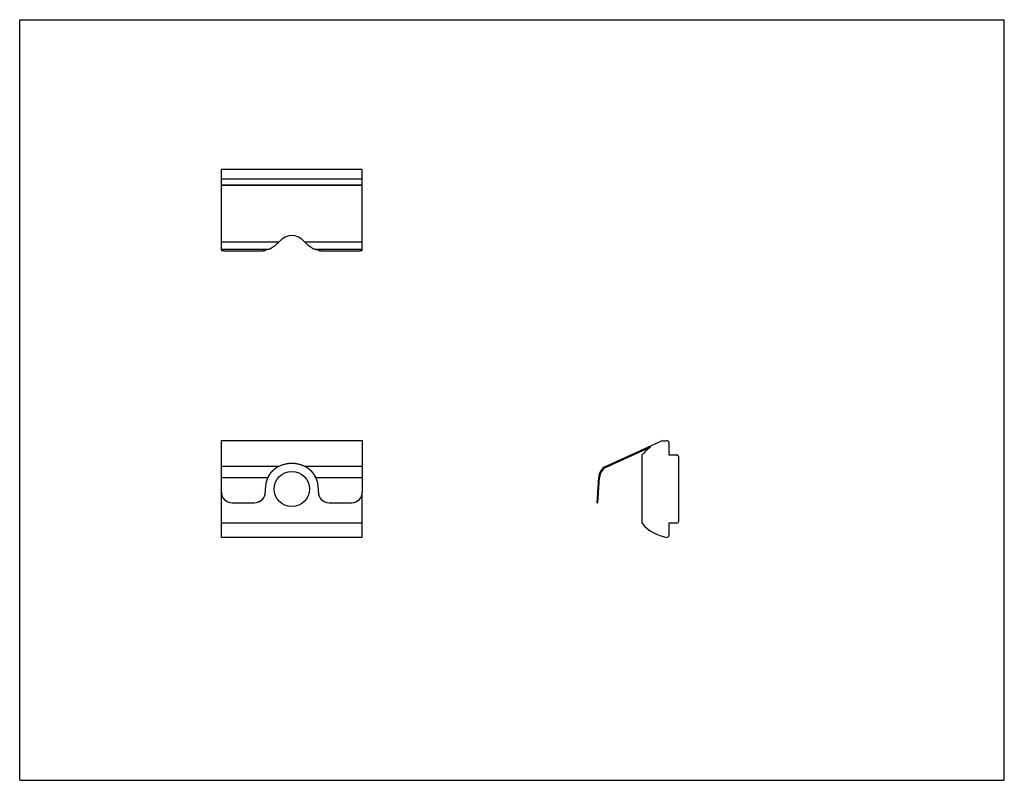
# Model space of a CAD drawing. Header units: inches. Extents: x 0 to 5.5, y 0 to 4.25.
import ezdxf

# ---------------------------------------------------------------- set-up
doc = ezdxf.new("R2010")
doc.units = ezdxf.units.IN
doc.header["$LTSCALE"] = 0.3025
doc.header["$MEASUREMENT"] = 0
doc.layers.get('0').update_dxf_attribs({"linetype": 'CONTINUOUS'})

msp = doc.modelspace()

# ---------------------------------------------------------------- linework, layer by layer
at = {"color": 7, "linetype": 'CONTINUOUS'}
for p, q in [((0, 0), (0, 4.25)), ((0, 4.25), (5.5, 4.25)), ((5.5, 0), (5.5, 4.25)), ((1.1264, 2.9617), (1.1264, 3.4128)), ((1.9138, 3.4128), (1.1264, 3.4128)), ((1.9138, 2.9617), (1.9138, 3.4128)), ((1.9138, 3.3588), (1.1264, 3.3588)), ((1.1264, 3.3278), (1.9138, 3.3278)), ((1.1264, 3.3258), (1.9138, 3.3258)), ((1.4473, 3.0065), (1.1264, 3.0065)), ((1.9138, 3.0065), (1.5928, 3.0065)), ((1.1264, 2.9669), (1.3868, 2.9669)), ((1.1864, 2.9578), (1.3117, 2.9578)), ((1.3717, 2.9627), (1.3717, 2.9617)), ((1.6533, 2.9669), (1.9138, 2.9669)), ((1.6684, 2.9617), (1.6684, 2.9627)), ((1.7284, 2.9578), (1.8538, 2.9578)), ((1.1264, 1.6108), (1.1264, 1.898)), ((1.1264, 1.898), (1.9138, 1.898)), ((1.9138, 1.898), (1.9138, 1.6108)), ((3.5931, 1.898), (3.2739, 1.7542)), ((3.5952, 1.8934), (3.5931, 1.898)), ((3.6262, 1.8874), (3.6262, 1.8187)), ((3.276, 1.7497), (3.5227, 1.8608)), ((3.4772, 1.4362), (3.4772, 1.8187)), ((3.6262, 1.8187), (3.6702, 1.8187)), ((3.6802, 1.8087), (3.6802, 1.4462)), ((1.4473, 1.7542), (1.1264, 1.7542)), ((1.9138, 1.7542), (1.5928, 1.7542)), ((1.1264, 1.6925), (1.3868, 1.6925)), ((1.3867, 1.6924), (1.3868, 1.6925)), ((1.3869, 1.6925), (1.3868, 1.6923)), ((1.6533, 1.6923), (1.6532, 1.6925)), ((1.6533, 1.6925), (1.9138, 1.6925)), ((1.6533, 1.6925), (1.6534, 1.6924)), ((3.2252, 1.5509), (3.2342, 1.6925)), ((3.2302, 1.5506), (3.2392, 1.6923)), ((1.1264, 1.3575), (1.1264, 1.6105)), ((1.3717, 1.6275), (1.3717, 1.6108)), ((1.6684, 1.6108), (1.6684, 1.6275)), ((1.9138, 1.3575), (1.9138, 1.6105)), ((1.1864, 1.5509), (1.3117, 1.5509)), ((1.1864, 1.5506), (1.3117, 1.5506)), ((1.7284, 1.5509), (1.8538, 1.5509)), ((1.7284, 1.5506), (1.8538, 1.5506)), ((3.2252, 1.5509), (3.2302, 1.5506)), ((1.9138, 1.4362), (1.1264, 1.4362)), ((3.6702, 1.4362), (3.6262, 1.4362)), ((3.6262, 1.4362), (3.6262, 1.3675)), ((1.9138, 1.3575), (1.1264, 1.3575)), ((0, 0), (5.5, 0))]:
    msp.add_line(p, q, dxfattribs=at)
msp.add_circle((1.5201, 1.6275), 0.0984, dxfattribs=at)
for centre, radius, start, end in [((3.6478, 1.6798), 0.22, 98.6476, 103.8262), ((3.6162, 1.8874), 0.01, 0, 98.6476), ((3.6478, 1.6798), 0.22, 124.6469, 140.8359), ((3.6702, 1.8087), 0.01, 0, 90), ((1.5058, 1.6378), 0.1303, 120.4097, 120.5976), ((1.5042, 1.6405), 0.1272, 116.6006, 120.4262), ((1.5359, 1.6405), 0.1272, 59.5736, 63.3992), ((1.5343, 1.6378), 0.1303, 59.391, 59.5902), ((3.3062, 1.6899), 0.072, 116.6699, 177.8859), ((3.3062, 1.6899), 0.067, 116.7591, 177.9425), ((1.5195, 1.6275), 0.1478, 153.9577, 179.9981), ((1.5206, 1.6275), 0.1478, 0.0019, 26.0423), ((1.1858, 1.6108), 0.0594, 180, 180.307), ((1.1863, 1.6109), 0.0599, 180.3703, 270.0644), ((1.1863, 1.6105), 0.0599, 180.0654, 270.0648), ((1.3117, 1.6109), 0.0599, 269.9356, 359.6297), ((1.3117, 1.6105), 0.0599, 269.9352, 359.9346), ((1.3123, 1.6108), 0.0594, 359.693, 360), ((1.7278, 1.6108), 0.0594, 180, 180.307), ((1.7284, 1.6109), 0.0599, 180.3703, 270.0644), ((1.7284, 1.6105), 0.0599, 180.0654, 270.0648), ((1.8538, 1.6109), 0.0599, 269.9356, 359.6297), ((1.8538, 1.6105), 0.0599, 269.9352, 359.9346), ((1.8544, 1.6108), 0.0594, 359.693, 360), ((3.6478, 1.5751), 0.22, 219.1641, 261.3524), ((3.6702, 1.4462), 0.01, 270, 360), ((3.6162, 1.3675), 0.01, 261.3524, 360)]:
    msp.add_arc(centre, radius, start, end, dxfattribs=at)
for centre, major_axis, ratio, start_param, end_param in [((1.5201, 2.7545), (0, 0.2892), 0.513061, 5.770533, 6.795838), ((1.5201, 1.6401), (0.1484, 0), 0.877448, 7.284177, 8.423786), ((1.5201, 1.6408), (0.1484, 0), 0.877448, 7.341329, 8.366634)]:
    msp.add_ellipse(centre, major_axis=major_axis, ratio=ratio, start_param=start_param, end_param=end_param, dxfattribs=at)
for points, knots in [([(1.3868, 2.9669), (1.3872, 2.9669), (1.3882, 2.967), (1.3896, 2.9673), (1.3911, 2.9676), (1.3926, 2.9681), (1.3942, 2.9686), (1.3959, 2.9693), (1.3975, 2.97), (1.3993, 2.9707), (1.401, 2.9716), (1.4028, 2.9725), (1.4046, 2.9735), (1.4072, 2.975), (1.4104, 2.9769), (1.4143, 2.9795), (1.4183, 2.9822), (1.4223, 2.9852), (1.4265, 2.9883), (1.4299, 2.991), (1.4327, 2.9933), (1.4355, 2.9957), (1.439, 2.9987), (1.4432, 3.0025), (1.4459, 3.0052), (1.4473, 3.0065)], [0, 0, 0, 0, 0.018915, 0.038801, 0.059685, 0.081577, 0.104472, 0.128358, 0.153216, 0.179024, 0.205753, 0.233373, 0.261847, 0.291138, 0.352031, 0.415786, 0.482117, 0.550757, 0.6215, 0.694154, 0.731136, 0.768522, 0.844405, 0.92162, 1, 1, 1, 1]), ([(1.5928, 3.0065), (1.5942, 3.0052), (1.5969, 3.0025), (1.6011, 2.9987), (1.6046, 2.9957), (1.6074, 2.9933), (1.6102, 2.991), (1.6137, 2.9883), (1.6178, 2.9852), (1.6218, 2.9822), (1.6258, 2.9795), (1.6297, 2.9769), (1.633, 2.975), (1.6355, 2.9735), (1.6373, 2.9725), (1.6391, 2.9716), (1.6409, 2.9707), (1.6426, 2.97), (1.6443, 2.9693), (1.6459, 2.9686), (1.6475, 2.9681), (1.649, 2.9676), (1.6505, 2.9673), (1.6519, 2.967), (1.6529, 2.9669), (1.6533, 2.9669)], [0, 0, 0, 0, 0.07838, 0.155595, 0.231479, 0.268865, 0.305848, 0.378503, 0.449248, 0.517886, 0.584213, 0.647962, 0.708853, 0.738145, 0.766622, 0.794246, 0.82098, 0.846792, 0.871653, 0.89554, 0.918435, 0.940323, 0.961203, 0.981086, 1, 1, 1, 1]), ([(1.1264, 2.9617), (1.1264, 2.9616), (1.1264, 2.9616), (1.1264, 2.9615), (1.1264, 2.9615), (1.1265, 2.9614), (1.1267, 2.9613), (1.1268, 2.9612), (1.127, 2.9611), (1.1273, 2.961), (1.1275, 2.9609), (1.1278, 2.9608), (1.1282, 2.9607), (1.1285, 2.9606), (1.1291, 2.9605), (1.1299, 2.9604), (1.131, 2.9602), (1.1322, 2.96), (1.1335, 2.9599), (1.1349, 2.9597), (1.1365, 2.9595), (1.1382, 2.9594), (1.1407, 2.9592), (1.1441, 2.9589), (1.1484, 2.9587), (1.1531, 2.9585), (1.1582, 2.9583), (1.1635, 2.9581), (1.169, 2.958), (1.1747, 2.9579), (1.1805, 2.9578), (1.1844, 2.9578), (1.1864, 2.9578)], [0, 0, 0, 0, 0.00078, 0.001588, 0.003381, 0.005535, 0.008137, 0.011235, 0.014857, 0.019019, 0.023733, 0.029004, 0.034834, 0.041224, 0.048172, 0.063737, 0.081508, 0.101458, 0.123541, 0.147706, 0.173903, 0.202074, 0.232151, 0.29773, 0.370032, 0.448362, 0.531984, 0.620081, 0.711814, 0.806335, 0.902751, 1, 1, 1, 1]), ([(1.3117, 2.9578), (1.3136, 2.9578), (1.3175, 2.9578), (1.3233, 2.9579), (1.329, 2.958), (1.3346, 2.9581), (1.3399, 2.9583), (1.3449, 2.9585), (1.3496, 2.9587), (1.354, 2.9589), (1.3573, 2.9592), (1.3598, 2.9594), (1.3615, 2.9595), (1.3631, 2.9597), (1.3645, 2.9599), (1.3659, 2.96), (1.3671, 2.9602), (1.3681, 2.9604), (1.3689, 2.9605), (1.3695, 2.9606), (1.3699, 2.9607), (1.3702, 2.9608), (1.3705, 2.9609), (1.3708, 2.961), (1.371, 2.9611), (1.3712, 2.9612), (1.3714, 2.9613), (1.3715, 2.9614), (1.3716, 2.9615), (1.3717, 2.9615), (1.3717, 2.9616), (1.3717, 2.9616), (1.3717, 2.9617)], [0, 0, 0, 0, 0.097249, 0.193665, 0.288186, 0.379919, 0.468016, 0.551638, 0.629968, 0.70227, 0.767849, 0.797926, 0.826097, 0.852294, 0.876459, 0.898542, 0.918492, 0.936263, 0.951828, 0.958776, 0.965166, 0.970996, 0.976267, 0.980981, 0.985143, 0.988765, 0.991863, 0.994465, 0.996619, 0.998412, 0.99922, 1, 1, 1, 1]), ([(1.3717, 2.9627), (1.3717, 2.9628), (1.3717, 2.9629), (1.3717, 2.963), (1.3718, 2.9631), (1.3719, 2.9633), (1.3721, 2.9634), (1.3722, 2.9635), (1.3724, 2.9637), (1.3726, 2.9638), (1.3729, 2.9639), (1.3732, 2.9641), (1.3735, 2.9642), (1.374, 2.9644), (1.3746, 2.9646), (1.3755, 2.9649), (1.3765, 2.9651), (1.3777, 2.9654), (1.3789, 2.9657), (1.3803, 2.9659), (1.3817, 2.9662), (1.3839, 2.9665), (1.3856, 2.9667), (1.3868, 2.9669)], [0, 0, 0, 0, 0.008443, 0.017293, 0.026902, 0.037546, 0.049427, 0.062692, 0.077442, 0.093754, 0.111682, 0.131265, 0.152535, 0.175512, 0.226645, 0.284744, 0.349847, 0.421966, 0.5011, 0.587214, 0.680241, 0.780103, 1, 1, 1, 1]), ([(1.6533, 2.9669), (1.6545, 2.9667), (1.6562, 2.9665), (1.6584, 2.9662), (1.6598, 2.9659), (1.6612, 2.9657), (1.6624, 2.9654), (1.6636, 2.9651), (1.6646, 2.9649), (1.6655, 2.9646), (1.6661, 2.9644), (1.6666, 2.9642), (1.6669, 2.9641), (1.6672, 2.9639), (1.6675, 2.9638), (1.6677, 2.9637), (1.6679, 2.9635), (1.6681, 2.9634), (1.6682, 2.9633), (1.6683, 2.9631), (1.6684, 2.963), (1.6684, 2.9629), (1.6684, 2.9628), (1.6684, 2.9627)], [0, 0, 0, 0, 0.219897, 0.319759, 0.412786, 0.4989, 0.578034, 0.650153, 0.715256, 0.773355, 0.824488, 0.847465, 0.868735, 0.888318, 0.906246, 0.922558, 0.937308, 0.950573, 0.962454, 0.973098, 0.982707, 0.991557, 1, 1, 1, 1]), ([(1.6684, 2.9617), (1.6684, 2.9616), (1.6684, 2.9616), (1.6685, 2.9615), (1.6685, 2.9615), (1.6686, 2.9614), (1.6687, 2.9613), (1.6689, 2.9612), (1.6691, 2.9611), (1.6693, 2.961), (1.6696, 2.9609), (1.6699, 2.9608), (1.6703, 2.9607), (1.6706, 2.9606), (1.6712, 2.9605), (1.672, 2.9604), (1.6731, 2.9602), (1.6742, 2.96), (1.6756, 2.9599), (1.677, 2.9597), (1.6786, 2.9595), (1.6803, 2.9594), (1.6828, 2.9592), (1.6862, 2.9589), (1.6905, 2.9587), (1.6952, 2.9585), (1.7003, 2.9583), (1.7056, 2.9581), (1.7111, 2.958), (1.7168, 2.9579), (1.7226, 2.9578), (1.7265, 2.9578), (1.7284, 2.9578)], [0, 0, 0, 0, 0.00078, 0.001588, 0.003381, 0.005535, 0.008137, 0.011235, 0.014857, 0.019019, 0.023733, 0.029004, 0.034834, 0.041224, 0.048172, 0.063737, 0.081508, 0.101458, 0.123541, 0.147706, 0.173903, 0.202074, 0.232151, 0.29773, 0.370032, 0.448362, 0.531984, 0.620081, 0.711814, 0.806335, 0.902751, 1, 1, 1, 1]), ([(1.8538, 2.9578), (1.8557, 2.9578), (1.8596, 2.9578), (1.8654, 2.9579), (1.8711, 2.958), (1.8766, 2.9581), (1.882, 2.9583), (1.887, 2.9585), (1.8917, 2.9587), (1.8961, 2.9589), (1.8994, 2.9592), (1.9019, 2.9594), (1.9036, 2.9595), (1.9052, 2.9597), (1.9066, 2.9599), (1.908, 2.96), (1.9092, 2.9602), (1.9102, 2.9604), (1.911, 2.9605), (1.9116, 2.9606), (1.912, 2.9607), (1.9123, 2.9608), (1.9126, 2.9609), (1.9129, 2.961), (1.9131, 2.9611), (1.9133, 2.9612), (1.9135, 2.9613), (1.9136, 2.9614), (1.9137, 2.9615), (1.9137, 2.9615), (1.9138, 2.9616), (1.9138, 2.9616), (1.9138, 2.9617)], [0, 0, 0, 0, 0.097249, 0.193665, 0.288186, 0.379919, 0.468016, 0.551638, 0.629968, 0.70227, 0.767849, 0.797926, 0.826097, 0.852294, 0.876459, 0.898542, 0.918492, 0.936263, 0.951828, 0.958776, 0.965166, 0.970996, 0.976267, 0.980981, 0.985143, 0.988765, 0.991863, 0.994465, 0.996619, 0.998412, 0.99922, 1, 1, 1, 1]), ([(1.3868, 1.6925), (1.3876, 1.6942), (1.3892, 1.6974), (1.3918, 1.702), (1.3946, 1.7066), (1.3976, 1.711), (1.4006, 1.7152), (1.4038, 1.7193), (1.4071, 1.7231), (1.4116, 1.728), (1.4173, 1.7337), (1.4245, 1.7398), (1.4307, 1.7444), (1.4357, 1.7477), (1.4382, 1.7492), (1.4394, 1.75)], [0, 0, 0, 0, 0.068362, 0.136457, 0.20405, 0.270932, 0.337014, 0.40224, 0.466548, 0.529903, 0.653654, 0.773338, 0.888876, 0.94504, 1, 1, 1, 1]), ([(1.44, 1.7497), (1.4388, 1.749), (1.4365, 1.7476), (1.4316, 1.7445), (1.4268, 1.7411), (1.422, 1.7373), (1.4184, 1.7342), (1.4148, 1.7309), (1.4101, 1.7262), (1.4056, 1.7211), (1.4012, 1.7157), (1.3981, 1.7114), (1.395, 1.7069), (1.3921, 1.7022), (1.3894, 1.6974), (1.3877, 1.6941), (1.3869, 1.6925)], [0, 0, 0, 0, 0.05133, 0.104854, 0.217378, 0.275957, 0.335949, 0.397302, 0.459966, 0.588976, 0.655236, 0.722559, 0.790857, 0.860031, 0.929845, 1, 1, 1, 1]), ([(1.6532, 1.6925), (1.6524, 1.6941), (1.6507, 1.6974), (1.648, 1.7022), (1.6451, 1.7069), (1.6411, 1.7128), (1.6368, 1.7184), (1.6322, 1.7237), (1.6277, 1.7286), (1.623, 1.7331), (1.6181, 1.7373), (1.6145, 1.7402), (1.6108, 1.7429), (1.6072, 1.7453), (1.6037, 1.7476), (1.6013, 1.749), (1.6001, 1.7497)], [0, 0, 0, 0, 0.070155, 0.139972, 0.209151, 0.27745, 0.410997, 0.476111, 0.540033, 0.664042, 0.724035, 0.782613, 0.839708, 0.895148, 0.948671, 1, 1, 1, 1]), ([(1.6007, 1.7499), (1.6019, 1.7492), (1.6044, 1.7477), (1.6094, 1.7444), (1.6156, 1.7398), (1.6215, 1.7348), (1.6262, 1.7304), (1.6296, 1.7268), (1.633, 1.7231), (1.6363, 1.7193), (1.6395, 1.7152), (1.6425, 1.711), (1.6455, 1.7066), (1.6483, 1.702), (1.6509, 1.6974), (1.6526, 1.6942), (1.6533, 1.6925)], [0, 0, 0, 0, 0.054964, 0.111131, 0.226673, 0.346356, 0.407742, 0.470123, 0.533477, 0.597783, 0.663007, 0.729087, 0.795964, 0.863552, 0.931643, 1, 1, 1, 1])]:
    msp.add_open_spline(points, degree=3, knots=knots, dxfattribs=at)

doc.saveas('drawing.dxf')
